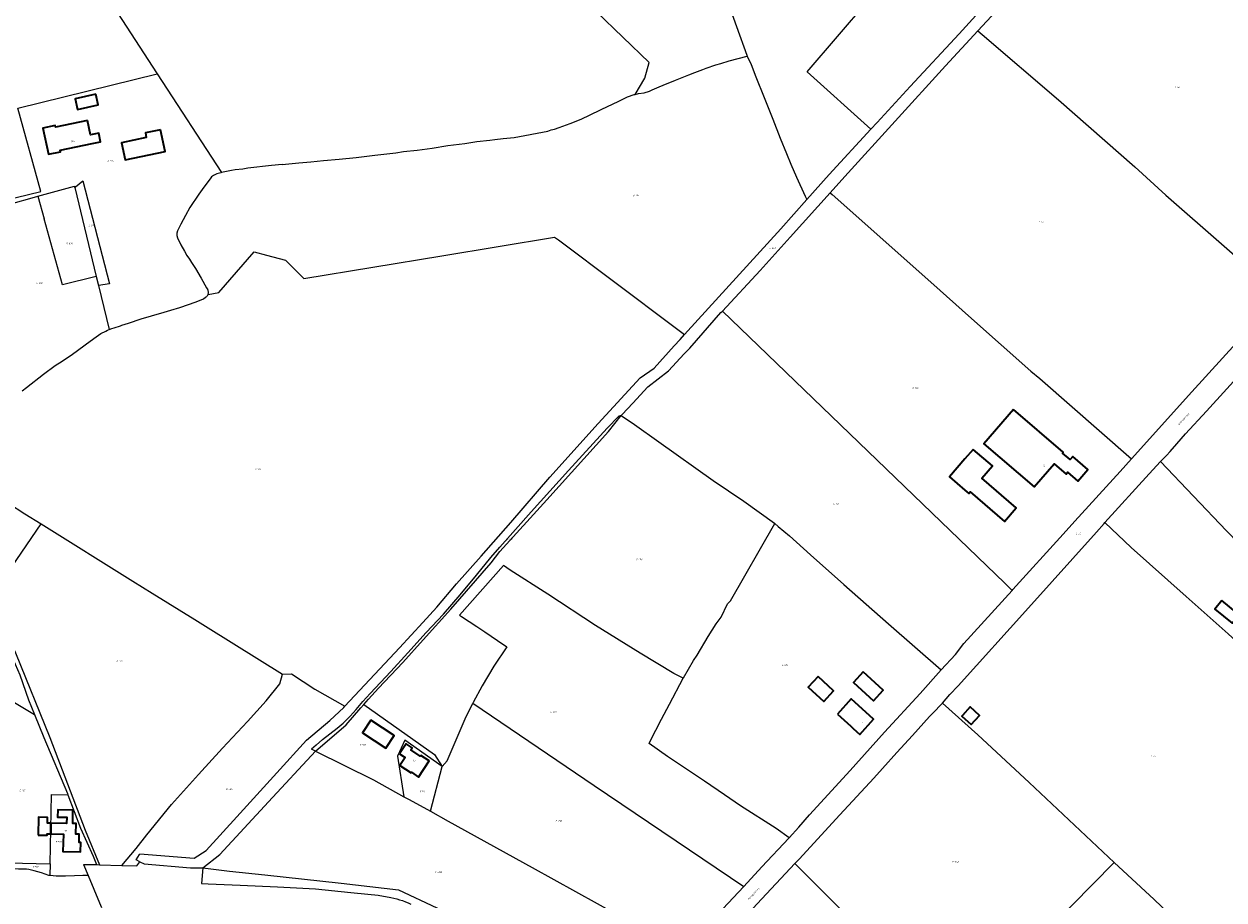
# Model space of a CAD drawing. Header units: metres. Extents: x 154139 to 157705, y 449770 to 453345.
# Tile 25 of 27: x 156479 to 157144, y 452115 to 452600. Entities that reach past the tile are written whole.
import ezdxf
from ezdxf.enums import TextEntityAlignment as Align
from ezdxf.lldxf.tags import DXFTag

# ---------------------------------------------------------------- set-up
doc = ezdxf.new("R2010")
doc.units = ezdxf.units.M
doc.layers.get('0').update_dxf_attribs({"linetype": 'CONTINUOUS'})
for name, color, linetype, lineweight in [('B-WE-KG-GRENS_PERCEEL-G', 150, 'KG-PERCEEL', 18), ('B-WE-KG-GRENS_PERCEEL-S', 150, 'CONTINUOUS', 25), ('B-WE-OG-BEBOUWING-G', 7, 'CONTINUOUS', 35), ('B-WE-OG-BEBOUWING_HUISNUMMER-T18', 10, 'CONTINUOUS', 18), ('B-WE-OG-BEBOUWING_STRAATNAAM-T18', 10, 'CONTINUOUS', 18)]:
    doc.layers.add(name, color=color, linetype=linetype, lineweight=lineweight)
doc.styles.add('NLCS-ISO', font='NLCS-ISO.ttf')
doc.styles.add('NLCS-ISO-M500-T18', font='NLCS-ISO.ttf', dxfattribs={"height": 0.9})
doc.styles.get("Standard").update_dxf_attribs({"font": 'NLCS-ISO.ttf'})
tags = doc.linetypes.add('KG-PERCEEL', pattern='A,5.5,-2,["P",Standard,S=1.8,R=0,X=-0.5,Y=-0.9],-2,5.5,-2,[5,NLCS.SHX,S=0.75,R=0,X=0,Y=0],-2', length=19).pattern_tags.tags
tags[6] = DXFTag(74, 10)

# ---------------------------------------------------------------- blocks, each defined once
blk = doc.blocks.new('SKG-PERCEELNUMMER-SO')
at = {"transparency": 33554687, "style": 'NLCS-ISO', "oblique": 10, "flags": 1}
for tag, p in [('GEMEENTECODE', (0, 2.6)), ('PERCEELGROOTTE', (0, -2.4))]:
    blk.add_attdef(tag, text='', height=1.8, dxfattribs=at).set_placement(p, align=Align.MIDDLE_CENTER)
at = {"transparency": 33554687, "style": 'NLCS-ISO', "oblique": 10}
blk.add_attdef('SECTIE', text='', height=1.8, dxfattribs=at).set_placement((-0.5, 0), align=Align.MIDDLE_RIGHT)
blk.add_attdef('PERCEELNUMMER', text='', height=1.8, dxfattribs=at).set_placement((0.5, 0), align=Align.MIDDLE_LEFT)

msp = doc.modelspace()

# ---------------------------------------------------------------- linework, layer by layer
at = {"layer": 'B-WE-KG-GRENS_PERCEEL-G', "transparency": 33554687, "flags": 128}
for points in [[(156947.878, 452541.881), (156912.489, 452573.688), (156963.05, 452632.543), (157009.08, 452685.406), (157015.744, 452697.755), (157025.328, 452716.666), (157028.232, 452723.097)], [(157007.195, 452596.366), (157027.103, 452617.898), (157075.796, 452671.331), (157090.263, 452686.96)], [(156947.878, 452541.881), (156951.288, 452545.582), (156969.606, 452565.514), (156996.719, 452594.762), (157030.108, 452631.685), (157051.563, 452655.276), (157074.348, 452680.148)], [(156824.954, 452578.851), (156795.765, 452606.983), (156774.713, 452627.972), (156771.738, 452632.039), (156767.203, 452643.397), (156759.812, 452662.229)], [(156859.595, 452634.794), (156862.804, 452626.737), (156867.633, 452614.884), (156879.096, 452582.847), (156879.316, 452582.367)], [(156515.969, 452628.615), (156552.42, 452572.604)], [(156925.274, 452506.679), (156933.46, 452515.755), (156989.264, 452576.973), (157007.195, 452596.366)], [(157007.195, 452596.366), (157009.535, 452594.256)], [(157009.535, 452594.256), (157051.788, 452558.184), (157094.19, 452521.027), (157111.323, 452505.379), (157143.639, 452477.084), (157174.656, 452449.973)], [(156817.211, 452561.187), (156819.156, 452561.602), (156822.301, 452562.115), (156825.155, 452562.938), (156826.669, 452563.619), (156830.499, 452565.284), (156832.835, 452566.339), (156839.606, 452569.014), (156847.048, 452572.041), (156850.316, 452573.251), (156854.646, 452574.879), (156856.616, 452575.695), (156862.015, 452577.496), (156864.716, 452578.346), (156869.266, 452579.7), (156879.316, 452582.367)], [(156879.316, 452582.367), (156881.463, 452577.684), (156884.078, 452570.936), (156888.783, 452559.413), (156893.536, 452547.466), (156897.66, 452536.995), (156901.13, 452528.368), (156903.548, 452522.584), (156906.67, 452515.37), (156911.504, 452504.777), (156912.347, 452502.929)], [(156817.211, 452561.187), (156822.593, 452570.166), (156824.954, 452578.851)], [(156361.755, 452476.804), (156488.002, 452507.388), (156475.194, 452553.493), (156552.42, 452572.604)], [(156552.42, 452572.604), (156588.06, 452517.839)], [(156621.615, 452522.416), (156630.897, 452523.309), (156637.587, 452523.836), (156644.578, 452524.472), (156653.304, 452525.232), (156662.654, 452526.26), (156673.028, 452527.442), (156684.596, 452528.88), (156688.901, 452529.542), (156696.506, 452530.327), (156704.795, 452531.456), (156713.509, 452532.783), (156722.824, 452534.041), (156729.456, 452535.025), (156736.709, 452535.797), (156739.507, 452536.192), (156744.164, 452536.736), (156750.146, 452537.341), (156756.174, 452538.414), (156762.89, 452539.643), (156768.872, 452540.875), (156770.698, 452541.454), (156772.473, 452541.938), (156775.113, 452542.787), (156781.215, 452544.972), (156785.416, 452546.651), (156787.708, 452547.613), (156791.946, 452549.678), (156798.399, 452552.752), (156808.197, 452557.396), (156813.053, 452559.794), (156816.622, 452561.061), (156817.211, 452561.187)], [(156912.347, 452502.929), (156924.775, 452516.804), (156947.878, 452541.881)], [(156621.615, 452522.416), (156615.671, 452521.776), (156602.705, 452520.239), (156599.921, 452519.792), (156595.685, 452519.368), (156593.599, 452519.058), (156588.06, 452517.839)], [(156588.06, 452517.839), (156587.74, 452517.769), (156585.399, 452517.146), (156583.595, 452516.296), (156582.572, 452515.427), (156581.726, 452514.336), (156578.283, 452509.779), (156575.431, 452505.907), (156570.54, 452498.546), (156568.094, 452494.178), (156565.562, 452489.237), (156563.645, 452485.604), (156563.243, 452484.337), (156563.311, 452483.099), (156563.602, 452481.808), (156565.562, 452477.874), (156567.503, 452474.314), (156568.866, 452471.994), (156570.23, 452469.984), (156571.444, 452468.101), (156573.676, 452464.7), (156576.855, 452459.387), (156579.804, 452454.102), (156580.396, 452452.86)], [(156486.343, 452504.754), (156506.524, 452510.268), (156506.652, 452509.788)], [(156506.652, 452509.788), (156507.047, 452509.967), (156511.239, 452513.33)], [(156506.652, 452509.788), (156506.705, 452509.588), (156518.625, 452460.351)], [(156511.239, 452513.33), (156526.004, 452456.302)], [(156452.95, 452496.276), (156464.274, 452499.022), (156470, 452500.259), (156485.787, 452504.602), (156486.343, 452504.754)], [(156486.343, 452504.754), (156489.806, 452492.322)], [(156844.544, 452428.125), (156897.885, 452486.782), (156912.347, 452502.929)], [(156865.585, 452441.161), (156886.413, 452463.632), (156903.102, 452482.095), (156925.274, 452506.679)], [(156925.274, 452506.679), (156926.414, 452505.666)], [(156926.414, 452505.666), (156981.001, 452457.16), (157003.537, 452437.017), (157036.445, 452407.833)], [(156518.625, 452460.351), (156499.998, 452455.739), (156489.806, 452492.322)], [(156580.574, 452450.357), (156586.55, 452451.467), (156606.223, 452473.915), (156613.026, 452472.105), (156623.576, 452469.263), (156633.718, 452459.193), (156710.11, 452471.751), (156772.553, 452482.152), (156774.678, 452480.557), (156838.623, 452432.568), (156844.544, 452428.125)], [(157108.321, 452357.768), (157109.11, 452358.622), (157111.717, 452361.179), (157113.751, 452363.416), (157117.45, 452367.586), (157122.22, 452373.102), (157133.857, 452385.713), (157156.275, 452410.525), (157162.064, 452416.882), (157165.493, 452420.509), (157173.46, 452429.535), (157203.576, 452463.466)], [(156518.625, 452460.351), (156519.825, 452455.396)], [(156526.004, 452456.302), (156519.825, 452455.396)], [(156519.825, 452455.396), (156525.764, 452430.862)], [(156532.034, 452433.019), (156532.797, 452433.268), (156536.523, 452434.535), (156543.563, 452436.763), (156549.192, 452438.474), (156556.222, 452440.635), (156559.88, 452441.701), (156565.031, 452443.163), (156574.009, 452446.334), (156578.006, 452448.011), (156579.149, 452448.775)], [(156579.149, 452448.775), (156579.521, 452449), (156579.856, 452449.278), (156580.148, 452449.601), (156580.389, 452449.963), (156580.574, 452450.357)], [(156580.753, 452451.078), (156580.801, 452451.448), (156580.788, 452451.821), (156580.715, 452452.188), (156580.583, 452452.537), (156580.396, 452452.86)], [(156580.574, 452450.357), (156580.686, 452450.712), (156580.753, 452451.078)], [(157092.214, 452359.275), (157125.6, 452396.468), (157159.609, 452433.73), (157164.284, 452438.817), (157174.656, 452449.973)], [(156809.549, 452383.296), (156810.086, 452383.785), (156815.891, 452390.19), (156824.246, 452399.203), (156835.71, 452408.029), (156844.362, 452417.478), (156847.587, 452420.516), (156864.798, 452440.312), (156865.585, 452441.161)], [(156875.349, 452431.755), (156865.585, 452441.161)], [(156477.645, 452397.028), (156479.935, 452398.861), (156489.405, 452406.199), (156495.776, 452411.062), (156499.698, 452413.425), (156505.475, 452417.326), (156515.208, 452424.397), (156518.524, 452426.933), (156521.255, 452428.688), (156523.985, 452430.11), (156524.871, 452430.494), (156525.764, 452430.862)], [(156525.764, 452430.862), (156527.187, 452431.406), (156528.626, 452431.906), (156532.034, 452433.019)], [(156656.417, 452222.361), (156686.604, 452254.581), (156699.618, 452268.616), (156707.332, 452277.109), (156718.31, 452290.093), (156731.933, 452305.312), (156748.333, 452324.074), (156769.886, 452349.186), (156796.797, 452378.819), (156819.963, 452404.261), (156827.749, 452409.581), (156838.926, 452421.92), (156842.179, 452425.461), (156844.544, 452428.125)], [(157022.05, 452290.444), (156875.349, 452431.755)], [(157036.445, 452407.833), (157041.449, 452403.806), (157092.214, 452359.275)], [(156666.891, 452223.251), (156669.506, 452226.176), (156675.051, 452232.311), (156688.543, 452246.459), (156699.756, 452259.083), (156715.169, 452275.982), (156737.375, 452301.797), (156742.326, 452308.057), (156768.333, 452336.661), (156802.475, 452374.416), (156809.549, 452383.296)], [(156801.685, 452376.257), (156808.255, 452382.971)], [(156809.549, 452383.296), (156808.255, 452382.971)], [(156809.549, 452383.296), (156816.925, 452378.24), (156830.284, 452368.788), (156860.517, 452347.307), (156877.388, 452335.904), (156894.481, 452323.718), (156894.695, 452323.524)], [(156780.356, 452352.757), (156801.685, 452376.257)], [(156434.03, 452362.947), (156434.655, 452357.591), (156435.135, 452356.879), (156436.93, 452355.341), (156470, 452334.765), (156479.043, 452328.9), (156488.137, 452323.237)], [(157054.361, 452317.603), (157060.907, 452324.732), (157086.064, 452352.332), (157092.214, 452359.275)], [(157077.518, 452324.041), (157102.083, 452351.017), (157108.321, 452357.768)], [(157108.321, 452357.768), (157144.972, 452319.467), (157172.37, 452291.092), (157178.686, 452297.99), (157178.851, 452297.817), (157185.556, 452291.383), (157213.331, 452267.277), (157243.558, 452241.116), (157279.612, 452210.556), (157262.785, 452191.551), (157245.638, 452172.583)], [(156742.208, 452310.447), (156759.547, 452329.955), (156780.356, 452352.757)], [(156460.898, 452283.78), (156488.137, 452323.237)], [(156488.137, 452323.237), (156538.937, 452291.601), (156549.542, 452284.96), (156573.256, 452270.28), (156580.621, 452265.642), (156621.794, 452240.001)], [(156843.888, 452237.744), (156843.989, 452237.935), (156849.539, 452247.552), (156851.589, 452250.622), (156857.733, 452260.922), (156862.101, 452267.999), (156864.904, 452271.693), (156868.489, 452279.001), (156870.124, 452280.671), (156894.695, 452323.524)], [(156894.695, 452323.524), (156896.471, 452321.921), (156902.667, 452316.624), (156914.461, 452306.05), (156932.858, 452289.638), (156957.651, 452267.897), (156986.744, 452242.426)], [(157072.792, 452318.686), (157077.089, 452323.57), (157077.518, 452324.041)], [(157077.518, 452324.041), (157092.028, 452310.244), (157122.593, 452283.067), (157145.899, 452262.298), (157164.451, 452245.277), (157191.581, 452220.268), (157200.696, 452212.649), (157227.379, 452188.705), (157245.638, 452172.583)], [(156987.47, 452223.976), (156991.577, 452228.725), (156996.217, 452233.626), (157035.19, 452276.783), (157072.792, 452318.686)], [(157026.196, 452286.45), (157026.593, 452286.887), (157054.361, 452317.603)], [(156737.294, 452304.723), (156742.208, 452310.447)], [(156729.316, 452294.963), (156737.294, 452304.723)], [(156843.888, 452237.744), (156838.704, 452240.474), (156819.943, 452251.624), (156795.294, 452266.987), (156768.813, 452284.298), (156748.06, 452297.638), (156744.347, 452300.184), (156719.897, 452272.704), (156721.004, 452271.937), (156729.487, 452266.412), (156733.869, 452263.501), (156740.882, 452258.664), (156746.064, 452255.118), (156739.011, 452244.415), (156732.421, 452233.517), (156727.539, 452224.407), (156727.302, 452223.931)], [(156720.216, 452284.022), (156729.316, 452294.963)], [(157022.05, 452290.444), (157026.196, 452286.45)], [(156460.898, 452283.78), (156466.321, 452272.969), (156467.17, 452270.234), (156470, 452260.583), (156473.819, 452251.874), (156492.976, 452205.008), (156512.564, 452153.681), (156520.482, 452134.358)], [(156711.009, 452273.31), (156720.216, 452284.022)], [(156986.744, 452242.426), (156994.802, 452251.004), (156999.36, 452256.955), (157026.196, 452286.45)], [(156459.325, 452280.825), (156463.81, 452271.389), (156469.222, 452255.619), (156472.464, 452248.584), (156476.363, 452239.719), (156481.138, 452225.834), (156484.43, 452217.731)], [(156701.488, 452263.095), (156711.009, 452273.31)], [(156691.224, 452251.891), (156701.488, 452263.095)], [(156681.856, 452241.491), (156691.224, 452251.891)], [(156902.578, 452149.471), (156907.852, 452155.313), (156913.755, 452162.098), (156936.291, 452186.596), (156955.452, 452207.896), (156975.097, 452229.363), (156986.744, 452242.426)], [(156532.817, 452134.058), (156540.722, 452143.408), (156546.75, 452151.105), (156560.406, 452167.805), (156575.327, 452184.525), (156588.514, 452199.079), (156602.442, 452213.792), (156612.743, 452225.345), (156620.276, 452234.776), (156621.794, 452240.001)], [(156621.794, 452240.001), (156626.737, 452240.168), (156639.665, 452231.747), (156656.417, 452222.361)], [(156670.394, 452229.351), (156681.856, 452241.491)], [(156902.578, 452149.471), (156895.342, 452154.487), (156875.617, 452167.087), (156866.663, 452173.214), (156855.713, 452180.724), (156845.729, 452187.474), (156835.247, 452194.529), (156824.912, 452201.575), (156825.583, 452202.887), (156831.922, 452215.164), (156836.314, 452223.398), (156843.888, 452237.744)], [(156464.776, 452229.349), (156484.43, 452217.731)], [(156666.263, 452224.871), (156670.394, 452229.351)], [(156542.772, 452136.147), (156540.704, 452137.19), (156542.645, 452140.23), (156542.823, 452140.439), (156572.892, 452138.066), (156579.482, 452142.397), (156596.507, 452161.097), (156618.684, 452185.395), (156635.122, 452203.558), (156647.977, 452214.293), (156655.75, 452221.648), (156656.417, 452222.361)], [(156640.059, 452197.478), (156657.16, 452211.914), (156665.287, 452221.457), (156666.891, 452223.251)], [(156662.698, 452220.481), (156666.263, 452224.871)], [(156666.891, 452223.251), (156706.123, 452195.47), (156710.296, 452188.943)], [(156710.296, 452188.943), (156713.109, 452192.04), (156723.045, 452215.376), (156727.302, 452223.931)], [(156727.302, 452223.931), (156794.559, 452178.454), (156877.411, 452122.488)], [(156987.47, 452223.976), (156981.909, 452218.343), (156980.394, 452216.605), (156970.965, 452206.121), (156962.307, 452196.628), (156954.233, 452187.807), (156949.576, 452182.511), (156930.624, 452162.149), (156908.032, 452137.605), (156905.755, 452135.171)], [(156987.47, 452223.976), (157007.098, 452206.349), (157035.616, 452179.95), (157082.673, 452135.654)], [(156484.43, 452217.731), (156489.628, 452204.993), (156502.673, 452173.967), (156502.946, 452173.247)], [(156655.491, 452212.921), (156659.244, 452216.691)], [(156659.244, 452216.691), (156662.698, 452220.481)], [(156648.048, 452207.073), (156652.069, 452210.083)], [(156652.069, 452210.083), (156655.491, 452212.921)], [(156640.534, 452200.796), (156644.076, 452203.915)], [(156644.076, 452203.915), (156648.048, 452207.073)], [(156710.296, 452188.943), (156689.534, 452203.408), (156685.512, 452194.667), (156689.128, 452172.177)], [(156577.744, 452132.811), (156587.091, 452140.163), (156613.986, 452169.244), (156640.059, 452197.478)], [(156640.534, 452200.796), (156637.955, 452198.525)], [(156640.059, 452197.478), (156637.955, 452198.525)], [(156640.059, 452197.478), (156672.249, 452181.469), (156689.128, 452172.177)], [(156703.851, 452164.083), (156710.296, 452188.943)], [(156493.099, 452135.035), (156493.875, 452173.339), (156502.946, 452173.247)], [(156502.946, 452173.247), (156509.971, 452154.709), (156516.877, 452139.244), (156518.732, 452134.592)], [(156689.128, 452172.177), (156692.028, 452170.648), (156703.851, 452164.083)], [(156703.851, 452164.083), (156713.701, 452158.614), (156760.126, 452132.965), (156808.209, 452106.344), (156833.432, 452092.127), (156844.134, 452086.504)], [(156877.411, 452122.488), (156887.496, 452133.34), (156902.32, 452149.185), (156902.578, 452149.471)], [(156464.15, 452135.664), (156470.029, 452135.541), (156493.099, 452135.035)], [(156532.817, 452134.058), (156541.067, 452133.857), (156542.772, 452136.147)], [(156542.772, 452136.147), (156545.132, 452134.926), (156570.813, 452132.842), (156577.744, 452132.811)], [(157024.284, 452076.506), (157082.673, 452135.654)], [(157082.673, 452135.654), (157104.903, 452115.26), (157142.564, 452079.248)], [(156492.967, 452128.501), (156492.382, 452128.593), (156488.212, 452129.986), (156484.177, 452131.202), (156482.76, 452131.519), (156481.331, 452131.769), (156479.89, 452131.953), (156478.443, 452132.068), (156476.993, 452132.116), (156475.541, 452132.095), (156467.955, 452132.303), (156467.988, 452132.802), (156464.127, 452132.872)], [(156493.099, 452135.035), (156492.967, 452128.501)], [(156511.572, 452134.63), (156518.732, 452134.592)], [(156511.572, 452134.63), (156514.088, 452128.609)], [(156518.732, 452134.592), (156520.482, 452134.358)], [(156520.482, 452134.358), (156532.817, 452134.058)], [(156577.744, 452132.811), (156577.021, 452124.11)], [(156577.744, 452132.811), (156592.376, 452131), (156612.01, 452128.877), (156654.251, 452124.361), (156686.166, 452120.679), (156707.355, 452110.671), (156731.778, 452099.561), (156750.505, 452090.657), (156771.96, 452080.532), (156791.164, 452071.624), (156801.034, 452067.081), (156821.206, 452062.584)], [(156905.755, 452135.171), (156884.794, 452112.764), (156865.635, 452091.895), (156849.524, 452073.467), (156840.307, 452063.242), (156839.734, 452062.582), (156839.067, 452060.631), (156837.638, 452055.305), (156837.723, 452052.618), (156838.16, 452048.784)], [(156905.755, 452135.171), (156933.738, 452107.194)], [(156514.088, 452128.609), (156511.157, 452128.482), (156506.497, 452128.332), (156501.648, 452128.177), (156499.909, 452128.087), (156498.169, 452128.074), (156496.429, 452128.139), (156494.694, 452128.281), (156492.967, 452128.501)], [(156514.088, 452128.609), (156520.441, 452113.409), (156521.513, 452110.842)], [(156577.021, 452124.11), (156580.716, 452123.951), (156598.341, 452123.095), (156619.066, 452122.239), (156640.136, 452121.186), (156659.746, 452119.076), (156669.171, 452118.174), (156674.925, 452117.612)], [(156844.134, 452086.504), (156847.646, 452090.168), (156865.852, 452110.049), (156877.411, 452122.488)], [(156674.925, 452117.612), (156681.852, 452116.343)], [(156681.852, 452116.343), (156683.5, 452116.008), (156685.132, 452115.604), (156686.746, 452115.133), (156688.339, 452114.596), (156689.909, 452113.993), (156691.452, 452113.325), (156692.966, 452112.593)]]:
    msp.add_lwpolyline(points, dxfattribs=at)
at = {"layer": 'B-WE-OG-BEBOUWING-G', "transparency": 33554687, "flags": 128}
for points in [[(156518.422, 452561.214), (156506.856, 452558.639), (156508.16, 452552.779), (156519.726, 452555.354)], [(156513.706, 452546.708), (156496.119, 452543.043), (156495.949, 452543.859), (156489.088, 452542.429), (156492.091, 452528.021), (156498.812, 452529.421), (156498.653, 452530.183), (156516.456, 452533.893), (156516.448, 452533.929), (156520.992, 452534.876), (156519.973, 452539.767), (156515.353, 452538.804)], [(156554.238, 452541.578), (156545.862, 452539.798), (156546.379, 452537.363), (156532.543, 452534.423), (156534.579, 452524.845), (156556.791, 452529.566)], [(157026.821, 452386.658), (157010.507, 452367.637), (157038.378, 452343.733), (157049.376, 452356.556), (157056.006, 452350.87), (157056.835, 452351.838), (157062.492, 452346.987), (157068.033, 452353.473), (157059.764, 452360.565), (157058.332, 452358.895), (157054.117, 452362.51), (157054.481, 452362.934)], [(157004.55, 452364.564), (157000, 452359.272), (156991.422, 452349.296), (157000, 452341.92), (157002.035, 452340.17), (157002.466, 452340.671), (157002.774, 452341.028), (157021.797, 452324.673), (157028.433, 452332.25), (157009.34, 452348.665), (157015.163, 452355.438)], [(157142.386, 452280.774), (157138.518, 452276.132), (157147.982, 452268.245), (157151.85, 452272.887)], [(156918.556, 452238.665), (156913.175, 452232.826), (156921.72, 452224.952), (156927.1, 452230.79)], [(156943.641, 452241.282), (156938.224, 452235.376), (156949.242, 452225.271), (156954.659, 452231.177)], [(156929.275, 452217.944), (156936.672, 452211.183), (156937.975, 452209.991), (156941.676, 452206.609), (156949.374, 452215.032), (156936.972, 452226.366)], [(157003.412, 452212.253), (157003.485, 452212.187), (157008.002, 452217.22), (157002.816, 452221.874), (156998.646, 452217.227), (156998.299, 452216.841)], [(156670.856, 452214.556), (156666.226, 452207.54), (156679.015, 452199.099), (156683.646, 452206.116)], [(156686.682, 452195.914), (156689.768, 452193.89), (156686.856, 452189.45), (156693.044, 452185.392), (156693.225, 452185.668), (156697.236, 452183.031), (156703.082, 452191.962), (156698.402, 452195.037), (156698.155, 452194.661), (156692.885, 452198.114), (156693.641, 452199.268), (156690.313, 452201.45)], [(156493.554, 452157.513), (156493.433, 452151.529), (156500.456, 452151.395), (156500.197, 452141.858), (156509.926, 452141.593), (156510.053, 452146.718), (156509.073, 452146.736), (156509.163, 452151.466), (156507.363, 452151.5), (156507.474, 452157.369), (156505.575, 452157.405), (156505.713, 452164.723), (156497.315, 452164.883), (156497.238, 452160.843), (156502.247, 452160.748), (156502.183, 452157.349)], [(156486.408, 452150.892), (156491.407, 452150.797), (156491.421, 452151.567), (156493.433, 452151.529), (156493.554, 452157.513), (156491.662, 452157.549), (156491.706, 452160.727), (156486.544, 452160.798)]]:
    msp.add_lwpolyline(points, close=True, dxfattribs=at)

# ---------------------------------------------------------------- block references
at = {"layer": 'B-WE-KG-GRENS_PERCEEL-S', "transparency": 33554687, "xscale": 0.5, "yscale": 0.5, "zscale": 0.5}
for p, values in [((157117.319, 452565.198), {'PERCEELNUMMER': '46', 'SECTIE': 'E'}), ((156525.994, 452524.312), {'PERCEELNUMMER': '671', 'SECTIE': 'D'}), ((156817.201, 452505.241), {'PERCEELNUMMER': '118', 'SECTIE': 'D'}), ((156515.506, 452488.591), {'PERCEELNUMMER': '670', 'SECTIE': 'D'}), ((157041.954, 452490.494), {'PERCEELNUMMER': '47', 'SECTIE': 'E'}), ((156503.158, 452478.512), {'PERCEELNUMMER': '679', 'SECTIE': 'D'}), ((156892.648, 452476), {'PERCEELNUMMER': '642', 'SECTIE': 'E'}), ((156486.498, 452456.672), {'PERCEELNUMMER': '680', 'SECTIE': 'D'}), ((156971.83, 452398.421), {'PERCEELNUMMER': '730', 'SECTIE': 'E'}), ((156607.719, 452353.502), {'PERCEELNUMMER': '119', 'SECTIE': 'D'}), ((156928.053, 452334.397), {'PERCEELNUMMER': '731', 'SECTIE': 'E'}), ((156747.312, 452314.852), {'PERCEELNUMMER': '641', 'SECTIE': 'E'}), ((157062.44, 452317.969), {'PERCEELNUMMER': '52', 'SECTIE': 'E'}), ((156818.757, 452303.522), {'PERCEELNUMMER': '456', 'SECTIE': 'E'}), ((156530.949, 452247.36), {'PERCEELNUMMER': '224', 'SECTIE': 'D'}), ((156899.619, 452245.087), {'PERCEELNUMMER': '400', 'SECTIE': 'E'}), ((156771.285, 452219.217), {'PERCEELNUMMER': '457', 'SECTIE': 'E'}), ((156665.664, 452200.842), {'PERCEELNUMMER': '397', 'SECTIE': 'E'}), ((157104.22, 452194.701), {'PERCEELNUMMER': '65', 'SECTIE': 'E'}), ((156477.069, 452175.601), {'PERCEELNUMMER': '167', 'SECTIE': 'E'}), ((156591.666, 452176.4), {'PERCEELNUMMER': '225', 'SECTIE': 'D'}), ((156698.864, 452174.981), {'PERCEELNUMMER': '50', 'SECTIE': 'E'}), ((156774.099, 452158.783), {'PERCEELNUMMER': '458', 'SECTIE': 'E'}), ((156497.154, 452147.129), {'PERCEELNUMMER': '592', 'SECTIE': 'E'}), ((156993.897, 452136.022), {'PERCEELNUMMER': '1018', 'SECTIE': 'E'}), ((156484.463, 452133.278), {'PERCEELNUMMER': '591', 'SECTIE': 'E'}), ((156707.31, 452130.311), {'PERCEELNUMMER': '1089', 'SECTIE': 'E'})]:
    msp.add_blockref('SKG-PERCEELNUMMER-SO', p, dxfattribs=at).add_auto_attribs(values)

# ---------------------------------------------------------------- texts
at = {"layer": 'B-WE-OG-BEBOUWING_HUISNUMMER-T18', "transparency": 33554687, "style": 'NLCS-ISO-M500-T18'}
for s, rotation, p in [('92a', 11.8, (156505.752, 452535.238)), ('1a', 319.4, (157043.878, 452355.522)), ('1', 317.6, (156942.941, 452213.182))]:
    msp.add_text(s, height=0.9, rotation=rotation, dxfattribs=at).set_placement(p, align=Align.MIDDLE)
for s, p in [('15', (156694.882, 452192.241)), ('13', (156501.743, 452153.238))]:
    msp.add_text(s, height=0.9, dxfattribs=at).set_placement(p, align=Align.MIDDLE)
at = {"layer": 'B-WE-OG-BEBOUWING_STRAATNAAM-T18', "transparency": 33554687, "style": 'NLCS-ISO-M500-T18'}
for p in [(157121.316, 452381.328), (156882.942, 452118.384)]:
    msp.add_text('Rottegatsteeg', height=0.9, rotation=48, dxfattribs=at).set_placement(p, align=Align.MIDDLE)

doc.saveas('drawing.dxf')
